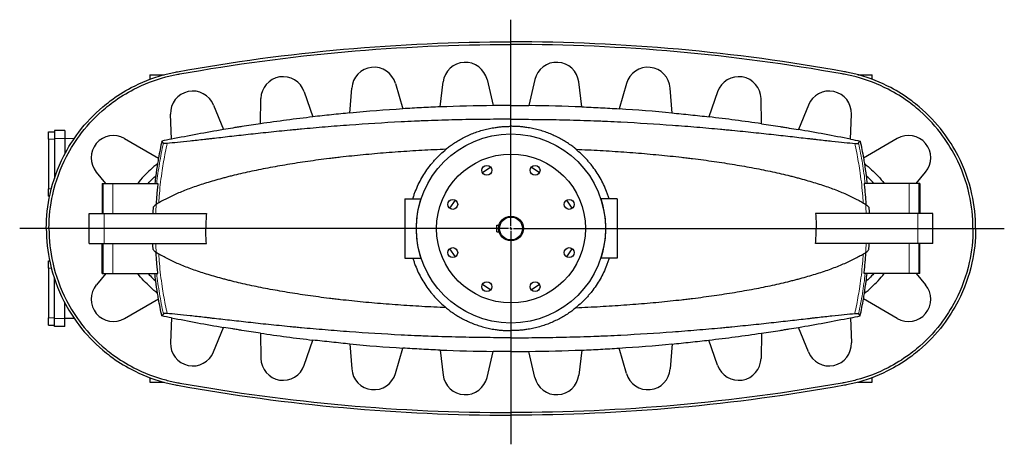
# Model space of a CAD drawing. Header units: millimetres. Extents: x 349 to 3828, y 433 to 5284.
# Tile 1 of 11: x 349 to 2333, y 433 to 1289. Entities that reach past the tile are written whole.
import ezdxf

# ---------------------------------------------------------------- set-up
doc = ezdxf.new("R2010")
doc.units = ezdxf.units.MM
doc.layers.add('FORMAT', color=7, linetype='Continuous')

# ---------------------------------------------------------------- blocks, each defined once
blk = doc.blocks.new('SW_CENTERMARKSYMBOL_1')
at = {"layer": 'FORMAT', "color": 0}
for p, q in [((0, 5), (0, 420.9)), ((-5, 0), (-989.9, 0)), ((0, 0), (-2.5, 0)), ((0, 0), (0, 2.5)), ((0, 0), (0, -2.5)), ((0, 0), (2.5, 0)), ((5, 0), (994, 0)), ((0, -5), (0, -435.1))]:
    blk.add_line(p, q, dxfattribs=at)

msp = doc.modelspace()

# ---------------------------------------------------------------- linework, layer by layer
at = {"color": 8, "linetype": 'Continuous', "lineweight": 18}
for p, q in [((1338.9, 1238.7), (1338.9, 1244)), ((1338.9, 1115.9), (1338.9, 1238.7)), ((406.9, 1047.7), (418.9, 1047.7)), ((440.2, 1049.2), (418.9, 1049.2)), ((517, 958.3), (517, 897.7)), ((536.7, 958.3), (536.7, 897.7)), ((2141.1, 958.3), (2141.1, 897.7)), ((2160.9, 958.3), (2160.9, 897.7)), ((406.9, 947.7), (412.9, 947.7)), ((518.9, 837.7), (518.9, 897.7)), ((2158.9, 837.7), (2158.9, 897.7)), ((402.7, 867.7), (408, 867.7)), ((408, 867.7), (488.9, 867.7)), ((2269.9, 867.7), (2188.9, 867.7)), ((2275.2, 867.7), (2269.9, 867.7)), ((517, 777.1), (517, 837.7)), ((536.7, 777.1), (536.7, 837.7)), ((2141.1, 777.1), (2141.1, 837.7)), ((2160.9, 777.1), (2160.9, 837.7)), ((406.9, 787.7), (412.9, 787.7)), ((406.9, 687.7), (418.9, 687.7)), ((440.2, 686.2), (418.9, 686.2)), ((1338.9, 619.6), (1338.9, 496.7)), ((1338.9, 496.7), (1338.9, 491.4))]:
    msp.add_line(p, q, dxfattribs=at)
at = {"color": 7, "linetype": 'Continuous', "lineweight": 25}
for p, q in [((611.4, 1177.7), (611.4, 1168.5)), ((611.4, 1177.7), (640, 1177.7)), ((2037.9, 1177.7), (2066.4, 1177.7)), ((2066.4, 1168.5), (2066.4, 1177.7)), ((1014.5, 1100.5), (1018.1, 1150.9)), ((1106.2, 1160.1), (1120.9, 1108.8)), ((1196.1, 1112.7), (1202.3, 1163.2)), ((1290.8, 1167.8), (1302.9, 1115.5)), ((1387.1, 1167.8), (1375, 1115.5)), ((1481.8, 1112.7), (1475.6, 1163.2)), ((1571.7, 1160.1), (1557, 1108.8)), ((1663.4, 1100.5), (1659.8, 1150.9)), ((922.5, 1143.4), (939.9, 1092.7)), ((1755.4, 1143.4), (1737.9, 1092.7)), ((739.7, 1116.6), (759.7, 1067)), ((834.1, 1078.8), (834.9, 1129.5)), ((1843.8, 1078.8), (1842.9, 1129.5)), ((1938.2, 1116.6), (1918.2, 1067)), ((654.7, 1047.7), (653, 1098.1)), ((2023.2, 1047.7), (2024.9, 1098.1)), ((406.9, 1047.7), (406.9, 1062.7)), ((406.9, 1062.7), (418.9, 1062.7)), ((440.2, 1065.2), (418.9, 1065.2)), ((418.9, 1065.2), (418.9, 1049.2)), ((440.2, 1065.2), (440.2, 1049.2)), ((406.9, 1047.7), (406.9, 947.7)), ((418.9, 1049.2), (418.9, 968.5)), ((440.2, 1049.2), (440.2, 1018.4)), ((458.7, 1048.8), (440.2, 1048.3)), ((560.4, 1049.2), (628.8, 1009.7)), ((2117.4, 1049.2), (2049.1, 1009.7)), ((522.7, 958.3), (503.5, 981.3)), ((1298.2, 991.2), (1281.7, 980)), ((1396.2, 980), (1379.7, 991.2)), ((2155.1, 958.3), (2174.4, 981.3)), ((514.9, 958.3), (517, 958.3)), ((517, 958.3), (536.7, 958.3)), ((536.7, 958.3), (627.6, 958.3)), ((2141.1, 958.3), (2050.3, 958.3)), ((2160.9, 958.3), (2141.1, 958.3)), ((2163, 958.3), (2160.9, 958.3)), ((406.9, 932.7), (406.9, 947.7)), ((406.9, 932.7), (409.4, 932.7)), ((1124.9, 927.7), (1124.9, 807.7)), ((1124.9, 927.7), (1157.4, 927.7)), ((1226.7, 924.9), (1215.4, 908.5)), ((1462.5, 908.5), (1451.2, 924.9)), ((1552.9, 927.7), (1520.5, 927.7)), ((1552.9, 927.7), (1552.9, 807.7)), ((488.9, 837.7), (488.9, 897.7)), ((488.9, 897.7), (518.9, 897.7)), ((518.9, 897.7), (725.1, 897.7)), ((2158.9, 897.7), (1952.7, 897.7)), ((2188.9, 897.7), (2158.9, 897.7)), ((2188.9, 837.7), (2188.9, 897.7)), ((1310.4, 860.7), (1310.4, 874.7)), ((1310.4, 874.7), (1314.9, 874.7)), ((1310.4, 860.7), (1314.9, 860.7)), ((488.9, 837.7), (518.9, 837.7)), ((518.9, 837.7), (725.1, 837.7)), ((2158.9, 837.7), (1952.7, 837.7)), ((2188.9, 837.7), (2158.9, 837.7)), ((1215.4, 827), (1226.7, 810.5)), ((1451.2, 810.5), (1462.5, 827)), ((406.9, 802.7), (409.4, 802.7)), ((406.9, 787.7), (406.9, 802.7)), ((1124.9, 807.7), (1157.4, 807.7)), ((1552.9, 807.7), (1520.5, 807.7)), ((406.9, 787.7), (406.9, 687.7)), ((522.7, 777.1), (503.5, 754.1)), ((514.9, 777.1), (517, 777.1)), ((517, 777.1), (536.7, 777.1)), ((536.7, 777.1), (627.6, 777.1)), ((2141.1, 777.1), (2050.3, 777.1)), ((2160.9, 777.1), (2141.1, 777.1)), ((2155.1, 777.1), (2174.4, 754.1)), ((2163, 777.1), (2160.9, 777.1)), ((418.9, 686.2), (418.9, 766.9)), ((1281.7, 755.4), (1298.2, 744.2)), ((1379.7, 744.2), (1396.2, 755.4)), ((440.2, 686.2), (440.2, 717.1)), ((560.4, 686.2), (628.8, 725.7)), ((2117.4, 686.2), (2049.1, 725.7)), ((406.9, 672.7), (406.9, 687.7)), ((418.9, 670.2), (418.9, 686.2)), ((440.2, 687.2), (458.7, 686.7)), ((440.2, 670.2), (440.2, 686.2)), ((654.7, 687.8), (653, 637.3)), ((2023.2, 687.8), (2024.9, 637.3)), ((406.9, 672.7), (418.9, 672.7)), ((440.2, 670.2), (418.9, 670.2)), ((739.7, 618.9), (759.7, 668.4)), ((834.1, 656.6), (834.9, 605.9)), ((1843.8, 656.6), (1842.9, 605.9)), ((1938.2, 618.9), (1918.2, 668.4)), ((922.5, 592.1), (939.9, 642.8)), ((1014.5, 635), (1018.1, 584.6)), ((1663.4, 635), (1659.8, 584.6)), ((1755.4, 592.1), (1737.9, 642.8)), ((1106.2, 575.3), (1120.9, 626.6)), ((1196.1, 622.7), (1202.3, 572.2)), ((1290.8, 567.6), (1302.9, 620)), ((1387.1, 567.6), (1375, 620)), ((1481.8, 622.7), (1475.6, 572.2)), ((1571.7, 575.3), (1557, 626.6)), ((611.4, 566.9), (611.4, 557.7)), ((611.4, 557.7), (640, 557.7)), ((2037.9, 557.7), (2066.4, 557.7)), ((2066.4, 557.7), (2066.4, 566.9))]:
    msp.add_line(p, q, dxfattribs=at)
at = {"color": 7, "linetype": 'Continuous', "lineweight": 25, "flags": 128}
for points in [[(638.6, 1039.5), (635.7, 1043.7), (635.5, 1044)], [(2039.3, 1039.5), (2042.2, 1043.7), (2042.4, 1044)], [(638.6, 695.9), (635.7, 691.7), (635.5, 691.4)], [(2039.3, 695.9), (2042.2, 691.7), (2042.4, 691.4)]]:
    msp.add_lwpolyline(points, dxfattribs=at)
at = {"color": 7, "linetype": 'Continuous', "lineweight": 25}
for centre, radius in [((1338.9, 867.7), 190.6), ((1338.9, 867.7), 150), ((1290.3, 985), 10), ((1387.5, 985), 10), ((1221.6, 916.3), 10), ((1456.3, 916.3), 10), ((1338.9, 867.7), 25), ((1338.9, 867.7), 23), ((1221.6, 819.1), 10), ((1456.3, 819.1), 10), ((1290.3, 750.4), 10), ((1387.5, 750.4), 10)]:
    msp.add_circle(centre, radius, dxfattribs=at)
for centre, radius, start, end in [((1062.9, 1147.7), 45, 16, 176), ((1246.9, 1157.7), 45, 13, 173), ((1430.9, 1157.7), 45, 7, 167), ((1614.9, 1147.7), 45, 4, 164), ((879.9, 1128.7), 45, 19, 179), ((1797.9, 1128.7), 45, 1, 161), ((697.9, 1099.7), 45, 22, 182), ((1979.9, 1099.7), 45, 358, 158), ((1338.9, -2361.3), 3476.9, 90.5942, 92.3549), ((1338.9, -2361.3), 3476.9, 87.6451, 89.4058), ((1338.9, -2361.3), 3476.9, 96.5895, 98.3493), ((1338.9, -2361.3), 3476.9, 93.5952, 95.3538), ((1338.9, -2361.3), 3476.9, 84.6462, 86.4048), ((1338.9, -2361.3), 3476.9, 81.6507, 83.4105), ((537.9, 1010.2), 45, 60, 220), ((1338.9, -2361.3), 3476.9, 99.5904, 101.3491), ((1338.9, -2361.3), 3476.9, 78.6509, 80.4096), ((2139.9, 1010.2), 45, 320, 120), ((1338.9, 867.7), 191.2, 161.7108, 198.2892), ((1338.9, 867.7), 191.2, 341.7108, 18.2892), ((537.9, 725.2), 45, 140, 300), ((2139.9, 725.2), 45, 240, 40), ((1338.9, 4096.7), 3476.9, 258.6509, 260.4096), ((1338.9, 4096.7), 3476.9, 279.5904, 281.3491), ((1338.9, 4096.7), 3476.9, 261.6507, 263.4105), ((1338.9, 4096.7), 3476.9, 276.5895, 278.3493), ((697.9, 635.7), 45, 178, 338), ((1338.9, 4096.7), 3476.9, 264.6462, 266.4048), ((1338.9, 4096.7), 3476.9, 273.5952, 275.3538), ((1979.9, 635.7), 45, 202, 2), ((1338.9, 4096.7), 3476.9, 267.6451, 269.4058), ((1338.9, 4096.7), 3476.9, 270.5942, 272.3549), ((879.9, 606.7), 45, 181, 341), ((1797.9, 606.7), 45, 199, 359), ((1062.9, 587.7), 45, 184, 344), ((1614.9, 587.7), 45, 196, 356), ((1246.9, 577.7), 45, 187, 347), ((1430.9, 577.7), 45, 193, 353)]:
    msp.add_arc(centre, radius, start, end, dxfattribs=at)
for points, knots in [([(402.7, 867.7), (402.7, 891.2), (408.3, 941.9), (425.5, 989.6), (446.6, 1030.9), (469.2, 1066.8), (503.1, 1102.5), (539.4, 1131.5), (578.6, 1156.2), (615.8, 1171), (646.3, 1179.5), (655.8, 1181.7), (665.5, 1183.5), (888.6, 1223.8), (1113.6, 1244), (1338.9, 1244)], [0, 0, 0, 0, 0.062391, 0.136199, 0.136199, 0.187173, 0.249564, 0.266993, 0.311955, 0.374345, 0.374345, 0.396844, 0.400489, 0.400489, 1, 1, 1, 1]), ([(408, 867.7), (408, 891), (413.6, 941.3), (430.8, 988.6), (451.9, 1029.5), (474.6, 1065.1), (508.5, 1100.3), (544.8, 1128.7), (583.8, 1152.9), (620.9, 1167.2), (651.3, 1175.3), (660.8, 1177.3), (670.5, 1179.1), (892, 1218.8), (1115.2, 1238.7), (1338.9, 1238.7)], [0, 0, 0, 0, 0.062391, 0.136199, 0.136199, 0.187173, 0.249564, 0.266993, 0.311955, 0.374345, 0.374345, 0.396844, 0.400489, 0.400489, 1, 1, 1, 1]), ([(2275.2, 867.7), (2275.2, 891.2), (2269.6, 941.9), (2252.4, 989.6), (2231.3, 1030.9), (2208.7, 1066.8), (2174.8, 1102.5), (2138.4, 1131.5), (2099.3, 1156.2), (2062.1, 1171), (2031.6, 1179.5), (2022.1, 1181.7), (2012.4, 1183.5), (1789.2, 1223.8), (1564.3, 1244), (1338.9, 1244)], [0, 0, 0, 0, 0.062391, 0.136199, 0.136199, 0.187173, 0.249564, 0.266993, 0.311955, 0.374345, 0.374345, 0.396844, 0.400489, 0.400489, 1, 1, 1, 1]), ([(2269.9, 867.7), (2269.9, 891), (2264.3, 941.3), (2247.1, 988.6), (2225.9, 1029.5), (2203.3, 1065.1), (2169.4, 1100.3), (2133.1, 1128.7), (2094.1, 1152.9), (2057, 1167.2), (2026.5, 1175.3), (2017, 1177.3), (2007.4, 1179.1), (1785.9, 1218.8), (1562.7, 1238.7), (1338.9, 1238.7)], [0, 0, 0, 0, 0.062391, 0.136199, 0.136199, 0.187173, 0.249564, 0.266993, 0.311955, 0.374345, 0.374345, 0.396844, 0.400489, 0.400489, 1, 1, 1, 1]), ([(1196.1, 1112.9), (1183.6, 1112.4), (1171, 1111.8), (1145.9, 1110.5), (1133.4, 1109.7), (1120.9, 1109)], [0, 0, 0, 0, 0.5, 0.5, 1, 1, 1, 1]), ([(1481.8, 1112.9), (1494.3, 1112.4), (1506.9, 1111.8), (1531.9, 1110.5), (1544.5, 1109.7), (1557, 1109)], [0, 0, 0, 0, 0.5, 0.5, 1, 1, 1, 1]), ([(1014.5, 1100.6), (1002.1, 1099.4), (989.6, 1098.2), (964.8, 1095.6), (952.3, 1094.2), (939.9, 1092.8)], [0, 0, 0, 0, 0.5, 0.5, 1, 1, 1, 1]), ([(1663.3, 1100.6), (1675.8, 1099.4), (1688.2, 1098.2), (1713.1, 1095.6), (1725.5, 1094.2), (1738, 1092.8)], [0, 0, 0, 0, 0.5, 0.5, 1, 1, 1, 1]), ([(1338.9, 1087.9), (1329.5, 1087.9), (1320.1, 1087.9), (1301.4, 1087.8), (1292, 1087.7), (1273.4, 1087.5), (1264.1, 1087.4), (1245.5, 1087.1), (1236.2, 1086.9), (1208.5, 1086.2), (1190.1, 1085.6), (1167.2, 1084.7), (1162.7, 1084.6), (1153.6, 1084.2), (1149, 1084), (1135.4, 1083.4), (1126.4, 1083), (1081.8, 1080.7), (1047.2, 1078.5), (997, 1074.8), (980.6, 1073.5), (948.2, 1070.8), (932.4, 1069.4), (912.9, 1067.6), (909.1, 1067.3), (901.4, 1066.5), (897.6, 1066.2), (886.3, 1065.1), (878.9, 1064.3), (857.1, 1062.1), (843, 1060.6), (815.9, 1057.7), (802.9, 1056.3), (777.8, 1053.5), (765.8, 1052.1), (748.5, 1050.1), (742.9, 1049.5), (736, 1048.7), (734.7, 1048.5), (732, 1048.2), (730.6, 1048.1), (726.6, 1047.6), (724, 1047.3), (711, 1045.8), (701.3, 1044.7), (683.3, 1042.8), (674.9, 1041.9), (659.6, 1040.4), (652.5, 1039.7), (646.2, 1039.3)], [0, 0, 0, 0, 0.03125, 0.03125, 0.0625, 0.0625, 0.09375, 0.09375, 0.125, 0.125, 0.1875, 0.1875, 0.203125, 0.203125, 0.21875, 0.21875, 0.25, 0.25, 0.375, 0.375, 0.4375, 0.4375, 0.5, 0.5, 0.515625, 0.515625, 0.53125, 0.53125, 0.5625, 0.5625, 0.625, 0.625, 0.6875, 0.6875, 0.75, 0.75, 0.78125, 0.78125, 0.789062, 0.789062, 0.796875, 0.796875, 0.8125, 0.8125, 0.875, 0.875, 0.9375, 0.9375, 1, 1, 1, 1]), ([(834.1, 1078.8), (821.6, 1077), (809.2, 1075.1), (793.7, 1072.7), (790.6, 1072.2), (784.4, 1071.2), (781.3, 1070.7), (772, 1069.2), (765.8, 1068.1), (759.7, 1067.1)], [0, 0, 0, 0, 0.5, 0.5, 0.625, 0.625, 0.75, 0.75, 1, 1, 1, 1]), ([(1207.7, 1027.4), (1209.9, 1029.2), (1214.9, 1033.2), (1223, 1038.9), (1232, 1044.6), (1241.5, 1049.9), (1251.6, 1054.9), (1262.1, 1059.4), (1272.9, 1063.3), (1284.1, 1066.6), (1295.5, 1069.4), (1305.8, 1071.2), (1315, 1072.4), (1322.9, 1073.2), (1330.9, 1073.6), (1336.3, 1073.6), (1338.9, 1073.7)], [0, 0, 0, 0, 0.060541, 0.13488, 0.210012, 0.285144, 0.365583, 0.446084, 0.526523, 0.609289, 0.692121, 0.774887, 0.830996, 0.887106, 0.943553, 1, 1, 1, 1]), ([(1338.9, 1087.9), (1348.4, 1087.9), (1357.7, 1087.9), (1376.5, 1087.8), (1385.8, 1087.7), (1404.5, 1087.5), (1413.8, 1087.4), (1432.4, 1087.1), (1441.7, 1086.9), (1469.4, 1086.2), (1487.8, 1085.6), (1510.6, 1084.7), (1515.2, 1084.6), (1524.3, 1084.2), (1528.9, 1084), (1542.5, 1083.4), (1551.5, 1083), (1596.1, 1080.7), (1630.7, 1078.5), (1680.9, 1074.8), (1697.3, 1073.5), (1729.6, 1070.8), (1745.5, 1069.4), (1765, 1067.6), (1768.8, 1067.3), (1776.5, 1066.5), (1780.3, 1066.2), (1791.6, 1065.1), (1799, 1064.3), (1820.8, 1062.1), (1834.9, 1060.6), (1861.9, 1057.7), (1875, 1056.3), (1900.1, 1053.5), (1912.1, 1052.1), (1929.4, 1050.1), (1935, 1049.5), (1941.8, 1048.7), (1943.2, 1048.5), (1945.9, 1048.2), (1947.3, 1048.1), (1951.3, 1047.6), (1953.9, 1047.3), (1966.9, 1045.8), (1976.5, 1044.7), (1994.6, 1042.8), (2002.9, 1041.9), (2018.3, 1040.4), (2025.3, 1039.7), (2031.7, 1039.3)], [0, 0, 0, 0, 0.03125, 0.03125, 0.0625, 0.0625, 0.09375, 0.09375, 0.125, 0.125, 0.1875, 0.1875, 0.203125, 0.203125, 0.21875, 0.21875, 0.25, 0.25, 0.375, 0.375, 0.4375, 0.4375, 0.5, 0.5, 0.515625, 0.515625, 0.53125, 0.53125, 0.5625, 0.5625, 0.625, 0.625, 0.6875, 0.6875, 0.75, 0.75, 0.78125, 0.78125, 0.789063, 0.789063, 0.796875, 0.796875, 0.8125, 0.8125, 0.875, 0.875, 0.9375, 0.9375, 1, 1, 1, 1]), ([(1470.2, 1027.4), (1468, 1029.2), (1463, 1033.2), (1454.9, 1038.9), (1445.9, 1044.6), (1436.3, 1049.9), (1426.3, 1054.9), (1415.8, 1059.4), (1405, 1063.3), (1393.8, 1066.6), (1382.4, 1069.4), (1372, 1071.2), (1362.9, 1072.4), (1354.9, 1073.2), (1347, 1073.6), (1341.6, 1073.6), (1338.9, 1073.7)], [0, 0, 0, 0, 0.060541, 0.1348799, 0.210012, 0.2851442, 0.3655832, 0.4460841, 0.5265233, 0.6092887, 0.6921212, 0.7748865, 0.8309964, 0.8871064, 0.9435532, 1, 1, 1, 1]), ([(1843.8, 1078.8), (1856.2, 1077), (1868.7, 1075.1), (1884.2, 1072.7), (1887.3, 1072.2), (1893.5, 1071.2), (1896.6, 1070.7), (1905.8, 1069.2), (1912, 1068.1), (1918.2, 1067.1)], [0, 0, 0, 0, 0.5, 0.5, 0.625, 0.625, 0.75, 0.75, 1, 1, 1, 1]), ([(646.2, 1039.3), (645.1, 1039.2), (644, 1039.1), (642.2, 1039), (641.4, 1039), (639.5, 1039.1), (638.8, 1039.2), (638.6, 1039.5)], [0, 0, 0, 0, 0.25, 0.25, 0.5, 0.5, 1, 1, 1, 1]), ([(2031.7, 1039.3), (2032.8, 1039.2), (2033.9, 1039.1), (2035.7, 1039), (2036.4, 1039), (2038.3, 1039.1), (2039.1, 1039.2), (2039.3, 1039.5)], [0, 0, 0, 0, 0.25, 0.25, 0.5, 0.5, 1, 1, 1, 1]), ([(1208.4, 1027.4), (1191.9, 1026.7), (1175.6, 1025.9), (1143.2, 1024.1), (1127.2, 1023.1), (1095.4, 1020.8), (1079.7, 1019.6), (1048.7, 1016.8), (1033.3, 1015.4), (1010.5, 1013), (1002.9, 1012.1), (991.6, 1010.9), (987.9, 1010.4), (980.4, 1009.5), (976.7, 1009.1), (958.2, 1006.8), (943.8, 1004.9), (915.6, 1000.8), (901.8, 998.7), (875, 994.3), (862, 992), (836.5, 987.1), (824.1, 984.6), (800, 979.4), (788.3, 976.7), (775.6, 973.5), (774.2, 973.2), (771.4, 972.5), (770, 972.1), (765.8, 971), (763, 970.3), (754.9, 968.1), (749.5, 966.7), (733.9, 962.2), (724, 959.2), (705.1, 953), (696.1, 949.9), (679.1, 943.4), (671.1, 940.1), (656, 933.4), (648.9, 930), (639, 924.7), (635.8, 923), (629.8, 919.4), (626.9, 917.6), (624.1, 915.8)], [0, 0, 0, 0, 0.0625, 0.0625, 0.125, 0.125, 0.1875, 0.1875, 0.25, 0.25, 0.28125, 0.28125, 0.296875, 0.296875, 0.3125, 0.3125, 0.375, 0.375, 0.4375, 0.4375, 0.5, 0.5, 0.5625, 0.5625, 0.625, 0.625, 0.632812, 0.632812, 0.640625, 0.640625, 0.65625, 0.65625, 0.6875, 0.6875, 0.75, 0.75, 0.8125, 0.8125, 0.875, 0.875, 0.9375, 0.9375, 0.96875, 0.96875, 1, 1, 1, 1]), ([(1141.1, 927.7), (1141.9, 930.2), (1142.7, 932.6), (1144.4, 937.4), (1145.3, 939.8), (1148, 947), (1150.1, 951.7), (1154.4, 960.8), (1156.8, 965.3), (1161.8, 974.1), (1164.5, 978.4), (1170.2, 986.8), (1173.2, 990.9), (1177.1, 996), (1177.9, 997), (1179.6, 998.9), (1180.4, 999.9), (1182.9, 1002.8), (1184.5, 1004.7), (1193.1, 1014.1), (1200.5, 1021), (1208.4, 1027.4)], [0, 0, 0, 0, 0.0625, 0.0625, 0.125, 0.125, 0.25, 0.25, 0.375, 0.375, 0.5, 0.5, 0.625, 0.625, 0.65625, 0.65625, 0.6875, 0.6875, 0.75, 0.75, 1, 1, 1, 1]), ([(1536.7, 927.7), (1536, 930.2), (1535.2, 932.6), (1533.5, 937.4), (1532.6, 939.8), (1529.9, 947), (1527.8, 951.7), (1523.5, 960.8), (1521.1, 965.3), (1516.1, 974.1), (1513.4, 978.4), (1507.7, 986.8), (1504.7, 990.9), (1500.8, 996), (1500, 997), (1498.3, 998.9), (1497.5, 999.9), (1495, 1002.8), (1493.3, 1004.7), (1484.8, 1014.1), (1477.4, 1021), (1469.5, 1027.4)], [0, 0, 0, 0, 0.0625, 0.0625, 0.125, 0.125, 0.25, 0.25, 0.375, 0.375, 0.5, 0.5, 0.625, 0.625, 0.65625, 0.65625, 0.6875, 0.6875, 0.75, 0.75, 1, 1, 1, 1]), ([(1469.5, 1027.4), (1486, 1026.7), (1502.3, 1025.9), (1534.7, 1024.1), (1550.7, 1023.1), (1582.4, 1020.8), (1598.1, 1019.6), (1629.2, 1016.8), (1644.6, 1015.4), (1667.4, 1013), (1675, 1012.1), (1686.3, 1010.9), (1690, 1010.4), (1697.5, 1009.5), (1701.2, 1009.1), (1719.7, 1006.8), (1734.1, 1004.9), (1762.3, 1000.8), (1776, 998.7), (1802.9, 994.3), (1815.9, 992), (1841.4, 987.1), (1853.8, 984.6), (1877.8, 979.4), (1889.5, 976.7), (1902.3, 973.5), (1903.7, 973.2), (1906.5, 972.5), (1907.9, 972.1), (1912.1, 971), (1914.8, 970.3), (1923, 968.1), (1928.3, 966.7), (1944, 962.2), (1953.9, 959.2), (1972.8, 953), (1981.8, 949.9), (1998.8, 943.4), (2006.8, 940.1), (2021.9, 933.4), (2029, 930), (2038.9, 924.7), (2042, 923), (2048.1, 919.4), (2051, 917.6), (2053.8, 915.8)], [0, 0, 0, 0, 0.0625, 0.0625, 0.125, 0.125, 0.1875, 0.1875, 0.25, 0.25, 0.28125, 0.28125, 0.296875, 0.296875, 0.3125, 0.3125, 0.375, 0.375, 0.4375, 0.4375, 0.5, 0.5, 0.5625, 0.5625, 0.625, 0.625, 0.632813, 0.632813, 0.640625, 0.640625, 0.65625, 0.65625, 0.6875, 0.6875, 0.75, 0.75, 0.8125, 0.8125, 0.875, 0.875, 0.9375, 0.9375, 0.96875, 0.96875, 1, 1, 1, 1]), ([(626.9, 998.6), (616.9, 990.6), (607.6, 982), (594.6, 968.5), (590.6, 963.6), (586.9, 958.3)], [0.1124328, 0.1124328, 0.1124328, 0.1124328, 0.15926179, 0.15926179, 0.18302765, 0.18302765, 0.18302765, 0.18302765]), ([(2051, 998.6), (2061, 990.6), (2070.3, 982), (2083.2, 968.5), (2087.3, 963.6), (2091, 958.3)], [0.1124328, 0.1124328, 0.1124328, 0.1124328, 0.15926179, 0.15926179, 0.18302765, 0.18302765, 0.18302765, 0.18302765]), ([(607.8, 958.3), (610.7, 961.9), (613.9, 965.2), (619.2, 970.3), (621.2, 972.2), (623.3, 974)], [0.1183157, 0.1183157, 0.1183157, 0.1183157, 0.13619866, 0.13619866, 0.14709113, 0.14709113, 0.14709113, 0.14709113]), ([(2070.1, 958.3), (2067.2, 961.9), (2064, 965.2), (2058.7, 970.3), (2056.7, 972.2), (2054.6, 974)], [0.1183157, 0.1183157, 0.1183157, 0.1183157, 0.13619866, 0.13619866, 0.14709113, 0.14709113, 0.14709113, 0.14709113]), ([(514.9, 958.3), (514.9, 948.2), (514.9, 938.1), (514.9, 917.9), (514.9, 907.8), (514.9, 897.7)], [0, 0, 0, 0, 0.5, 0.5, 1, 1, 1, 1]), ([(627.6, 958.3), (627.2, 954.4), (626.2, 946.5), (625.1, 934.6), (624.2, 924.3), (623.8, 917.9), (623.6, 915.5)], [0, 0, 0, 0, 0.277088, 0.554177, 0.831592, 1, 1, 1, 1]), ([(2050.3, 958.3), (2050.7, 954.4), (2051.7, 946.5), (2052.8, 934.6), (2053.7, 924.3), (2054.1, 917.9), (2054.3, 915.5)], [0, 0, 0, 0, 0.277088, 0.554177, 0.831592, 1, 1, 1, 1]), ([(2163, 958.3), (2163, 948.2), (2163, 938.1), (2163, 917.9), (2163, 907.8), (2162.9, 897.7)], [0, 0, 0, 0, 0.5, 0.5, 1, 1, 1, 1]), ([(624.1, 915.8), (622.7, 914.9), (621.5, 914), (620, 912.7), (619.5, 912.2), (618.6, 911.3), (618.2, 910.8), (617.9, 910.4)], [0, 0, 0, 0, 0.5, 0.5, 0.75, 0.75, 1, 1, 1, 1]), ([(2053.8, 915.8), (2055.1, 914.9), (2056.4, 914), (2057.9, 912.7), (2058.4, 912.2), (2059.3, 911.3), (2059.7, 910.8), (2060, 910.4)], [0, 0, 0, 0, 0.5, 0.5, 0.75, 0.75, 1, 1, 1, 1]), ([(402.7, 867.7), (402.7, 844.3), (408.3, 793.5), (425.5, 745.8), (446.6, 704.6), (469.2, 668.6), (503.1, 632.9), (539.4, 604), (578.6, 579.2), (615.8, 564.4), (646.3, 555.9), (655.8, 553.7), (665.5, 551.9), (888.6, 511.6), (1113.6, 491.4), (1338.9, 491.4)], [0, 0, 0, 0, 0.062391, 0.136199, 0.136199, 0.187173, 0.249564, 0.266993, 0.311955, 0.374345, 0.374345, 0.396844, 0.400489, 0.400489, 1, 1, 1, 1]), ([(408, 867.7), (408, 844.4), (413.6, 794.1), (430.8, 746.8), (451.9, 705.9), (474.6, 670.3), (508.5, 635.1), (544.8, 606.7), (583.8, 582.5), (620.9, 568.2), (651.3, 560.2), (660.8, 558.1), (670.5, 556.4), (892, 516.6), (1115.2, 496.7), (1338.9, 496.7)], [0, 0, 0, 0, 0.062391, 0.136199, 0.136199, 0.187173, 0.249564, 0.266993, 0.311955, 0.374345, 0.374345, 0.396844, 0.400489, 0.400489, 1, 1, 1, 1]), ([(2269.9, 867.7), (2269.9, 844.4), (2264.3, 794.1), (2247.1, 746.8), (2225.9, 705.9), (2203.3, 670.3), (2169.4, 635.1), (2133.1, 606.7), (2094.1, 582.5), (2057, 568.2), (2026.5, 560.2), (2017, 558.1), (2007.4, 556.4), (1785.9, 516.6), (1562.7, 496.7), (1338.9, 496.7)], [0, 0, 0, 0, 0.062391, 0.136199, 0.136199, 0.187173, 0.249564, 0.266993, 0.311955, 0.374345, 0.374345, 0.396844, 0.400489, 0.400489, 1, 1, 1, 1]), ([(2275.2, 867.7), (2275.2, 844.3), (2269.6, 793.5), (2252.4, 745.8), (2231.3, 704.6), (2208.7, 668.6), (2174.8, 632.9), (2138.4, 604), (2099.3, 579.2), (2062.1, 564.4), (2031.6, 555.9), (2022.1, 553.7), (2012.4, 551.9), (1789.2, 511.6), (1564.3, 491.4), (1338.9, 491.4)], [0, 0, 0, 0, 0.062391, 0.136199, 0.136199, 0.187173, 0.249564, 0.266993, 0.311955, 0.374345, 0.374345, 0.396844, 0.400489, 0.400489, 1, 1, 1, 1]), ([(514.9, 777.1), (514.9, 787.2), (514.9, 797.3), (514.9, 817.5), (514.9, 827.6), (514.9, 837.7)], [0, 0, 0, 0, 0.5, 0.5, 1, 1, 1, 1]), ([(2163, 777.1), (2163, 787.2), (2163, 797.3), (2163, 817.5), (2163, 827.6), (2162.9, 837.7)], [0, 0, 0, 0, 0.5, 0.5, 1, 1, 1, 1]), ([(624.1, 819.6), (622.7, 820.5), (621.5, 821.4), (620, 822.7), (619.5, 823.2), (618.6, 824.1), (618.2, 824.6), (617.9, 825.1)], [0, 0, 0, 0, 0.5, 0.5, 0.75, 0.75, 1, 1, 1, 1]), ([(627.6, 777.1), (627.2, 781.1), (626.2, 788.9), (625.1, 800.8), (624.2, 811.1), (623.8, 817.5), (623.6, 819.9)], [0, 0, 0, 0, 0.277088, 0.554177, 0.831592, 1, 1, 1, 1]), ([(1208.4, 708), (1191.9, 708.7), (1175.6, 709.5), (1143.2, 711.4), (1127.2, 712.4), (1095.4, 714.6), (1079.7, 715.9), (1048.7, 718.6), (1033.3, 720.1), (1010.5, 722.5), (1002.9, 723.3), (991.6, 724.6), (987.9, 725), (980.4, 725.9), (976.7, 726.4), (958.2, 728.6), (943.8, 730.6), (915.6, 734.6), (901.8, 736.7), (875, 741.2), (862, 743.5), (836.5, 748.3), (824.1, 750.8), (800, 756), (788.3, 758.7), (775.6, 761.9), (774.2, 762.3), (771.4, 763), (770, 763.3), (765.8, 764.4), (763, 765.1), (754.9, 767.3), (749.5, 768.8), (733.9, 773.2), (724, 776.2), (705.1, 782.4), (696.1, 785.6), (679.1, 792), (671.1, 795.3), (656, 802), (648.9, 805.5), (639, 810.7), (635.8, 812.5), (629.8, 816), (626.9, 817.8), (624.1, 819.6)], [0, 0, 0, 0, 0.0625, 0.0625, 0.125, 0.125, 0.1875, 0.1875, 0.25, 0.25, 0.28125, 0.28125, 0.296875, 0.296875, 0.3125, 0.3125, 0.375, 0.375, 0.4375, 0.4375, 0.5, 0.5, 0.5625, 0.5625, 0.625, 0.625, 0.632812, 0.632812, 0.640625, 0.640625, 0.65625, 0.65625, 0.6875, 0.6875, 0.75, 0.75, 0.8125, 0.8125, 0.875, 0.875, 0.9375, 0.9375, 0.96875, 0.96875, 1, 1, 1, 1]), ([(1469.5, 708), (1486, 708.7), (1502.3, 709.5), (1534.7, 711.4), (1550.7, 712.4), (1582.4, 714.6), (1598.1, 715.9), (1629.2, 718.6), (1644.6, 720.1), (1667.4, 722.5), (1675, 723.3), (1686.3, 724.6), (1690, 725), (1697.5, 725.9), (1701.2, 726.4), (1719.7, 728.6), (1734.1, 730.6), (1762.3, 734.6), (1776, 736.7), (1802.9, 741.2), (1815.9, 743.5), (1841.4, 748.3), (1853.8, 750.8), (1877.8, 756), (1889.5, 758.7), (1902.3, 761.9), (1903.7, 762.3), (1906.5, 763), (1907.9, 763.3), (1912.1, 764.4), (1914.8, 765.1), (1923, 767.3), (1928.3, 768.8), (1944, 773.2), (1953.9, 776.2), (1972.8, 782.4), (1981.8, 785.6), (1998.8, 792), (2006.8, 795.3), (2021.9, 802), (2029, 805.5), (2038.9, 810.7), (2042, 812.5), (2048.1, 816), (2051, 817.8), (2053.8, 819.6)], [0, 0, 0, 0, 0.0625, 0.0625, 0.125, 0.125, 0.1875, 0.1875, 0.25, 0.25, 0.28125, 0.28125, 0.296875, 0.296875, 0.3125, 0.3125, 0.375, 0.375, 0.4375, 0.4375, 0.5, 0.5, 0.5625, 0.5625, 0.625, 0.625, 0.632812, 0.632812, 0.640625, 0.640625, 0.65625, 0.65625, 0.6875, 0.6875, 0.75, 0.75, 0.8125, 0.8125, 0.875, 0.875, 0.9375, 0.9375, 0.96875, 0.96875, 1, 1, 1, 1]), ([(2050.3, 777.1), (2050.7, 781.1), (2051.7, 788.9), (2052.8, 800.8), (2053.7, 811.1), (2054.1, 817.5), (2054.3, 819.9)], [0, 0, 0, 0, 0.277088, 0.554177, 0.831592, 1, 1, 1, 1]), ([(2053.8, 819.6), (2055.1, 820.5), (2056.4, 821.4), (2057.9, 822.7), (2058.4, 823.2), (2059.3, 824.1), (2059.7, 824.6), (2060, 825.1)], [0, 0, 0, 0, 0.5, 0.5, 0.75, 0.75, 1, 1, 1, 1]), ([(1141.1, 807.7), (1141.9, 805.3), (1142.7, 802.8), (1144.4, 798), (1145.3, 795.6), (1148, 788.4), (1150.1, 783.8), (1154.4, 774.6), (1156.8, 770.1), (1161.8, 761.4), (1164.5, 757.1), (1170.2, 748.6), (1173.2, 744.5), (1177.1, 739.5), (1177.9, 738.5), (1179.6, 736.5), (1180.4, 735.5), (1182.9, 732.6), (1184.5, 730.7), (1193.1, 721.3), (1200.5, 714.4), (1208.4, 708)], [0, 0, 0, 0, 0.0625, 0.0625, 0.125, 0.125, 0.25, 0.25, 0.375, 0.375, 0.5, 0.5, 0.625, 0.625, 0.65625, 0.65625, 0.6875, 0.6875, 0.75, 0.75, 1, 1, 1, 1]), ([(1536.7, 807.7), (1536, 805.3), (1535.2, 802.8), (1533.5, 798), (1532.6, 795.6), (1529.9, 788.4), (1527.8, 783.8), (1523.5, 774.6), (1521.1, 770.1), (1516.1, 761.4), (1513.4, 757.1), (1507.7, 748.6), (1504.7, 744.5), (1500.8, 739.5), (1500, 738.5), (1498.3, 736.5), (1497.5, 735.5), (1495, 732.6), (1493.3, 730.7), (1484.8, 721.3), (1477.4, 714.4), (1469.5, 708)], [0, 0, 0, 0, 0.0625, 0.0625, 0.125, 0.125, 0.25, 0.25, 0.375, 0.375, 0.5, 0.5, 0.625, 0.625, 0.65625, 0.65625, 0.6875, 0.6875, 0.75, 0.75, 1, 1, 1, 1]), ([(626.9, 736.8), (616.9, 744.9), (607.6, 753.5), (594.6, 767), (590.6, 771.9), (586.9, 777.1)], [0.1124328, 0.1124328, 0.1124328, 0.1124328, 0.15926179, 0.15926179, 0.18302765, 0.18302765, 0.18302765, 0.18302765]), ([(607.8, 777.1), (610.7, 773.6), (613.9, 770.2), (619.2, 765.1), (621.2, 763.3), (623.3, 761.4)], [0.1183157, 0.1183157, 0.1183157, 0.1183157, 0.13619866, 0.13619866, 0.14709113, 0.14709113, 0.14709113, 0.14709113]), ([(2051, 736.8), (2061, 744.9), (2070.3, 753.5), (2083.2, 767), (2087.3, 771.9), (2091, 777.1)], [0.1124328, 0.1124328, 0.1124328, 0.1124328, 0.15926179, 0.15926179, 0.18302765, 0.18302765, 0.18302765, 0.18302765]), ([(2070.1, 777.1), (2067.2, 773.6), (2064, 770.2), (2058.7, 765.1), (2056.7, 763.3), (2054.6, 761.4)], [0.1183157, 0.1183157, 0.1183157, 0.1183157, 0.13619866, 0.13619866, 0.14709113, 0.14709113, 0.14709113, 0.14709113]), ([(646.2, 696.2), (645.1, 696.3), (644, 696.3), (642.2, 696.4), (641.4, 696.4), (639.5, 696.3), (638.8, 696.2), (638.6, 695.9)], [0, 0, 0, 0, 0.25, 0.25, 0.5, 0.5, 1, 1, 1, 1]), ([(1338.9, 647.6), (1329.5, 647.5), (1320.1, 647.5), (1301.4, 647.6), (1292, 647.7), (1273.4, 647.9), (1264.1, 648), (1245.5, 648.4), (1236.2, 648.6), (1208.5, 649.3), (1190.1, 649.8), (1167.2, 650.7), (1162.7, 650.9), (1153.6, 651.2), (1149, 651.4), (1135.4, 652), (1126.4, 652.5), (1081.8, 654.7), (1047.2, 656.9), (997, 660.6), (980.6, 661.9), (948.2, 664.6), (932.4, 666), (912.9, 667.8), (909.1, 668.2), (901.4, 668.9), (897.6, 669.3), (886.3, 670.4), (878.9, 671.1), (857.1, 673.3), (843, 674.8), (815.9, 677.7), (802.9, 679.1), (777.8, 682), (765.8, 683.3), (748.5, 685.3), (742.9, 686), (736, 686.7), (734.7, 686.9), (732, 687.2), (730.6, 687.4), (726.6, 687.8), (724, 688.1), (711, 689.6), (701.3, 690.7), (683.3, 692.7), (674.9, 693.5), (659.6, 695.1), (652.5, 695.7), (646.2, 696.2)], [0, 0, 0, 0, 0.03125, 0.03125, 0.0625, 0.0625, 0.09375, 0.09375, 0.125, 0.125, 0.1875, 0.1875, 0.203125, 0.203125, 0.21875, 0.21875, 0.25, 0.25, 0.375, 0.375, 0.4375, 0.4375, 0.5, 0.5, 0.515625, 0.515625, 0.53125, 0.53125, 0.5625, 0.5625, 0.625, 0.625, 0.6875, 0.6875, 0.75, 0.75, 0.78125, 0.78125, 0.789063, 0.789063, 0.796875, 0.796875, 0.8125, 0.8125, 0.875, 0.875, 0.9375, 0.9375, 1, 1, 1, 1]), ([(1207.7, 708.1), (1209.9, 706.3), (1214.9, 702.3), (1223, 696.6), (1232, 690.9), (1241.5, 685.5), (1251.6, 680.6), (1262.1, 676.1), (1272.9, 672.1), (1284.1, 668.8), (1295.5, 666), (1305.8, 664.2), (1315, 663), (1322.9, 662.3), (1330.9, 661.8), (1336.3, 661.8), (1338.9, 661.8)], [0, 0, 0, 0, 0.060541, 0.1348799, 0.210012, 0.2851442, 0.3655832, 0.4460841, 0.5265233, 0.6092887, 0.6921212, 0.7748865, 0.8309964, 0.8871064, 0.9435532, 1, 1, 1, 1]), ([(1470.2, 708.1), (1468, 706.3), (1463, 702.3), (1454.9, 696.6), (1445.9, 690.9), (1436.3, 685.5), (1426.3, 680.6), (1415.8, 676.1), (1405, 672.1), (1393.8, 668.8), (1382.4, 666), (1372, 664.2), (1362.9, 663), (1354.9, 662.3), (1347, 661.8), (1341.6, 661.8), (1338.9, 661.8)], [0, 0, 0, 0, 0.060541, 0.13488, 0.210012, 0.285144, 0.365583, 0.446084, 0.526523, 0.609289, 0.692121, 0.774887, 0.830996, 0.887106, 0.943553, 1, 1, 1, 1]), ([(1338.9, 647.6), (1348.4, 647.5), (1357.7, 647.5), (1376.5, 647.6), (1385.8, 647.7), (1404.5, 647.9), (1413.8, 648), (1432.4, 648.4), (1441.7, 648.6), (1469.4, 649.3), (1487.8, 649.8), (1510.6, 650.7), (1515.2, 650.9), (1524.3, 651.2), (1528.9, 651.4), (1542.5, 652), (1551.5, 652.5), (1596.1, 654.7), (1630.7, 656.9), (1680.9, 660.6), (1697.3, 661.9), (1729.6, 664.6), (1745.5, 666), (1765, 667.8), (1768.8, 668.2), (1776.5, 668.9), (1780.3, 669.3), (1791.6, 670.4), (1799, 671.1), (1820.8, 673.3), (1834.9, 674.8), (1861.9, 677.7), (1875, 679.1), (1900.1, 682), (1912.1, 683.3), (1929.4, 685.3), (1935, 686), (1941.8, 686.7), (1943.2, 686.9), (1945.9, 687.2), (1947.3, 687.4), (1951.3, 687.8), (1953.9, 688.1), (1966.9, 689.6), (1976.5, 690.7), (1994.6, 692.7), (2002.9, 693.5), (2018.3, 695.1), (2025.3, 695.7), (2031.7, 696.2)], [0, 0, 0, 0, 0.03125, 0.03125, 0.0625, 0.0625, 0.09375, 0.09375, 0.125, 0.125, 0.1875, 0.1875, 0.203125, 0.203125, 0.21875, 0.21875, 0.25, 0.25, 0.375, 0.375, 0.4375, 0.4375, 0.5, 0.5, 0.515625, 0.515625, 0.53125, 0.53125, 0.5625, 0.5625, 0.625, 0.625, 0.6875, 0.6875, 0.75, 0.75, 0.78125, 0.78125, 0.789063, 0.789063, 0.796875, 0.796875, 0.8125, 0.8125, 0.875, 0.875, 0.9375, 0.9375, 1, 1, 1, 1]), ([(2031.7, 696.2), (2032.8, 696.3), (2033.9, 696.3), (2035.7, 696.4), (2036.4, 696.4), (2038.3, 696.3), (2039.1, 696.2), (2039.3, 695.9)], [0, 0, 0, 0, 0.25, 0.25, 0.5, 0.5, 1, 1, 1, 1]), ([(834.1, 656.6), (821.6, 658.4), (809.2, 660.3), (793.7, 662.8), (790.6, 663.3), (784.4, 664.3), (781.3, 664.8), (772, 666.3), (765.8, 667.3), (759.7, 668.3)], [0, 0, 0, 0, 0.5, 0.5, 0.625, 0.625, 0.75, 0.75, 1, 1, 1, 1]), ([(1843.8, 656.6), (1856.2, 658.4), (1868.7, 660.3), (1884.2, 662.8), (1887.3, 663.3), (1893.5, 664.3), (1896.6, 664.8), (1905.8, 666.3), (1912, 667.3), (1918.2, 668.3)], [0, 0, 0, 0, 0.5, 0.5, 0.625, 0.625, 0.75, 0.75, 1, 1, 1, 1]), ([(1014.5, 634.8), (1002.1, 636), (989.6, 637.2), (964.8, 639.9), (952.3, 641.2), (939.9, 642.7)], [0, 0, 0, 0, 0.5, 0.5, 1, 1, 1, 1]), ([(1663.3, 634.8), (1675.8, 636), (1688.2, 637.2), (1713.1, 639.9), (1725.5, 641.2), (1738, 642.7)], [0, 0, 0, 0, 0.5, 0.5, 1, 1, 1, 1]), ([(1196.1, 622.5), (1183.6, 623.1), (1171, 623.6), (1145.9, 625), (1133.4, 625.7), (1120.9, 626.5)], [0, 0, 0, 0, 0.5, 0.5, 1, 1, 1, 1]), ([(1481.8, 622.5), (1494.3, 623.1), (1506.9, 623.6), (1531.9, 625), (1544.5, 625.7), (1557, 626.5)], [0, 0, 0, 0, 0.5, 0.5, 1, 1, 1, 1])]:
    msp.add_open_spline(points, degree=3, knots=knots, dxfattribs=at)
for points in [[(1338.9, 1115.9), (1326.9, 1115.9), (1314.9, 1115.8), (1302.8, 1115.7)], [(1338.9, 1115.9), (1351, 1115.9), (1363, 1115.8), (1375.1, 1115.7)], [(1338.9, 1073.7), (1338.9, 1078.4), (1338.9, 1083.1), (1338.9, 1087.9)], [(635.5, 1044), (633, 1032.6), (630.7, 1021.2), (628.7, 1009.8)], [(654.7, 1047.9), (648.3, 1046.6), (641.9, 1045.3), (635.5, 1044)], [(2023.2, 1047.9), (2029.6, 1046.6), (2036, 1045.3), (2042.4, 1044)], [(2042.4, 1044), (2044.9, 1032.6), (2047.2, 1021.2), (2049.2, 1009.8)], [(626.9, 998.6), (625.5, 990.5), (624.3, 982.3), (623.3, 974)], [(628.8, 1009.7), (628.1, 1006), (627.5, 1002.3), (626.9, 998.6)], [(2049.1, 1009.7), (2049.8, 1006), (2050.4, 1002.3), (2051, 998.6)], [(2051, 998.6), (2052.4, 990.5), (2053.5, 982.3), (2054.6, 974)], [(623.3, 974), (622.6, 968.8), (621.9, 963.6), (621.3, 958.3)], [(2054.6, 974), (2055.3, 968.8), (2056, 963.6), (2056.5, 958.3)], [(617.9, 910.4), (617.6, 906.2), (617.4, 901.9), (617.3, 897.7)], [(725.1, 897.7), (724.4, 887.7), (724, 877.7), (724, 867.7)], [(1952.7, 897.7), (1953.5, 887.7), (1953.9, 877.7), (1953.9, 867.7)], [(2060, 910.4), (2060.3, 906.2), (2060.5, 901.9), (2060.6, 897.7)], [(725.1, 837.7), (724.4, 847.7), (724, 857.7), (724, 867.7)], [(1952.7, 837.7), (1953.5, 847.7), (1953.9, 857.7), (1953.9, 867.7)], [(617.9, 825.1), (617.6, 829.3), (617.4, 833.5), (617.3, 837.7)], [(2060, 825.1), (2060.3, 829.3), (2060.5, 833.5), (2060.6, 837.7)], [(623.3, 761.4), (622.6, 766.6), (621.9, 771.9), (621.3, 777.1)], [(2054.6, 761.4), (2055.3, 766.6), (2056, 771.9), (2056.5, 777.1)], [(626.9, 736.8), (625.5, 745), (624.3, 753.2), (623.3, 761.4)], [(2051, 736.8), (2052.4, 745), (2053.5, 753.2), (2054.6, 761.4)], [(628.8, 725.7), (628.1, 729.4), (627.5, 733.1), (626.9, 736.8)], [(2049.1, 725.7), (2049.8, 729.4), (2050.4, 733.1), (2051, 736.8)], [(635.5, 691.4), (633, 702.8), (630.7, 714.2), (628.7, 725.7)], [(2042.4, 691.4), (2044.9, 702.8), (2047.2, 714.2), (2049.2, 725.7)], [(654.7, 687.6), (648.3, 688.8), (641.9, 690.1), (635.5, 691.4)], [(2023.2, 687.6), (2029.6, 688.8), (2036, 690.1), (2042.4, 691.4)], [(1338.9, 661.8), (1338.9, 657), (1338.9, 652.3), (1338.9, 647.6)], [(1338.9, 619.6), (1326.9, 619.6), (1314.9, 619.6), (1302.8, 619.8)], [(1338.9, 619.6), (1351, 619.6), (1363, 619.6), (1375.1, 619.8)]]:
    msp.add_open_spline(points, degree=3, dxfattribs=at)
at = {"color": 8, "linetype": 'Continuous', "lineweight": 18}
for points, knots in [([(625.1, 958.3), (626.6, 971.8), (628.5, 985.4), (633, 1012.4), (635.6, 1026), (638.6, 1039.5)], [0, 0, 0, 0, 0.5, 0.5, 1, 1, 1, 1]), ([(629.1, 918.9), (629.5, 925.5), (630.5, 939.7), (632.9, 961.6), (635.7, 983.1), (639, 1002.9), (642.3, 1021.1), (644.9, 1033.2), (646.2, 1039.3)], [0, 0, 0, 0, 0.160894, 0.351644, 0.543517, 0.695046, 0.847227, 1, 1, 1, 1]), ([(2048.8, 918.9), (2048.3, 925.5), (2047.4, 939.7), (2045, 961.6), (2042.1, 983.1), (2038.9, 1002.9), (2035.6, 1021.1), (2033, 1033.2), (2031.7, 1039.3)], [0, 0, 0, 0, 0.160894, 0.351644, 0.543517, 0.695046, 0.847227, 1, 1, 1, 1]), ([(2052.8, 958.3), (2051.3, 971.8), (2049.4, 985.4), (2044.9, 1012.4), (2042.3, 1026), (2039.3, 1039.5)], [0, 0, 0, 0, 0.5, 0.5, 1, 1, 1, 1]), ([(1124.9, 867.7), (1105.5, 867.7), (1086.2, 867.7), (1047.8, 867.7), (1028.8, 867.7), (991.3, 867.7), (972.8, 867.7), (936.7, 867.7), (919, 867.7), (884.6, 867.7), (867.9, 867.7), (835.6, 867.7), (820, 867.7), (790.2, 867.7), (776, 867.7), (748.9, 867.7), (736.1, 867.7), (724, 867.7)], [0, 0, 0, 0, 0.125, 0.125, 0.25, 0.25, 0.375, 0.375, 0.5, 0.5, 0.625, 0.625, 0.75, 0.75, 0.875, 0.875, 1, 1, 1, 1]), ([(1552.9, 867.7), (1572.4, 867.7), (1591.7, 867.7), (1630.1, 867.7), (1649.1, 867.7), (1686.6, 867.7), (1705, 867.7), (1741.2, 867.7), (1758.9, 867.7), (1793.3, 867.7), (1810, 867.7), (1842.3, 867.7), (1857.8, 867.7), (1887.7, 867.7), (1901.9, 867.7), (1929, 867.7), (1941.8, 867.7), (1953.9, 867.7)], [0, 0, 0, 0, 0.125, 0.125, 0.25, 0.25, 0.375, 0.375, 0.5, 0.5, 0.625, 0.625, 0.75, 0.75, 0.875, 0.875, 1, 1, 1, 1]), ([(629.1, 816.5), (629.5, 810), (630.5, 795.8), (632.9, 773.8), (635.7, 752.4), (639, 732.5), (642.3, 714.3), (644.9, 702.2), (646.2, 696.2)], [0, 0, 0, 0, 0.1608939, 0.351644, 0.5435171, 0.6950461, 0.8472274, 1, 1, 1, 1]), ([(2048.8, 816.5), (2048.3, 810), (2047.4, 795.8), (2045, 773.8), (2042.1, 752.4), (2038.9, 732.5), (2035.6, 714.3), (2033, 702.2), (2031.7, 696.2)], [0, 0, 0, 0, 0.160894, 0.351644, 0.543517, 0.695046, 0.847227, 1, 1, 1, 1]), ([(625.1, 777.1), (626.6, 763.6), (628.5, 750.1), (633, 723), (635.6, 709.4), (638.6, 695.9)], [0, 0, 0, 0, 0.5, 0.5, 1, 1, 1, 1]), ([(2052.8, 777.1), (2051.3, 763.6), (2049.4, 750.1), (2044.9, 723), (2042.3, 709.4), (2039.3, 695.9)], [0, 0, 0, 0, 0.5, 0.5, 1, 1, 1, 1])]:
    msp.add_open_spline(points, degree=3, knots=knots, dxfattribs=at)
for points in [[(623.2, 897.7), (623.4, 903.7), (623.7, 909.8), (624.1, 915.8)], [(2054.7, 897.7), (2054.4, 903.7), (2054.1, 909.8), (2053.8, 915.8)], [(623.2, 837.7), (623.4, 831.7), (623.7, 825.6), (624.1, 819.6)], [(2054.7, 837.7), (2054.4, 831.7), (2054.1, 825.6), (2053.8, 819.6)]]:
    msp.add_open_spline(points, degree=3, dxfattribs=at)

# ---------------------------------------------------------------- block references
at = {"layer": 'FORMAT'}
msp.add_blockref('SW_CENTERMARKSYMBOL_1', (1338.9, 867.7), dxfattribs=at)

doc.saveas('drawing.dxf')
